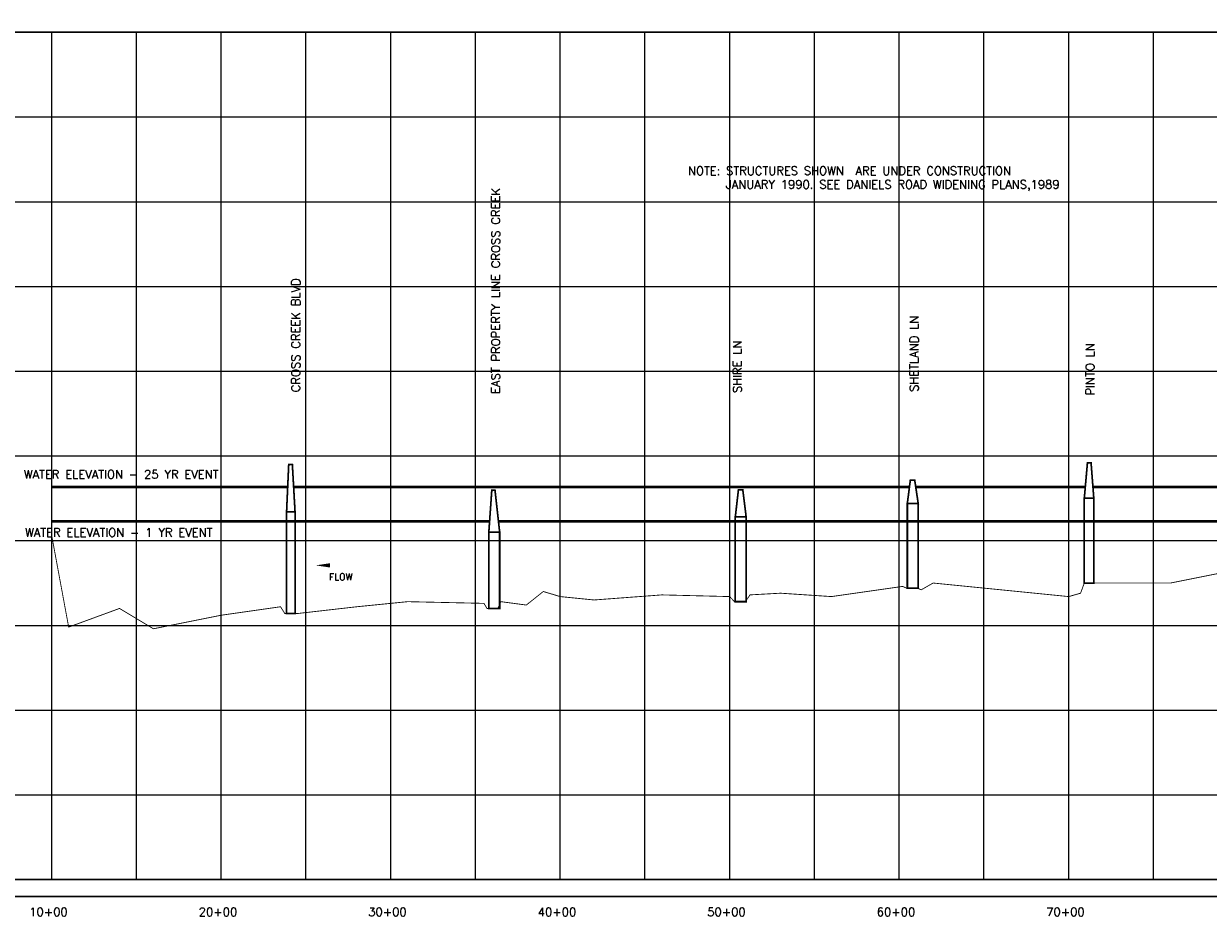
# Model space of a CAD drawing. Extents: x 224399 to 241159, y 798069 to 808794.
# Tile 2 of 4: x 228113 to 235102, y 798213 to 803480. Entities that reach past the tile are written whole.
import ezdxf
from ezdxf.enums import TextEntityAlignment as Align

# ---------------------------------------------------------------- set-up
doc = ezdxf.new("R2010")
doc.units = 0
doc.header["$LTSCALE"] = 800
doc.linetypes.add('DASHED', pattern=[0])
for name, color, linetype in [('BORDER', 1, 'CONTINUOUS'), ('FLOOD1', 15, 'CONTINUOUS'), ('FLOOD3', 15, 'CONTINUOUS'), ('GRID', 2, 'CONTINUOUS'), ('PLAKES', 5, 'CONTINUOUS'), ('PRSTRUCT', 13, 'CONTINUOUS'), ('SPROF', 11, 'DASHED'), ('TEXT', 7, 'CONTINUOUS')]:
    doc.layers.add(name, color=color, linetype=linetype)
doc.styles.get("Standard").update_dxf_attribs({"font": 'ROMANT'})

# ---------------------------------------------------------------- blocks, each defined once
blk = doc.blocks.new('FLARROW')
at = {"layer": 'PLAKES', "color": 0}
blk.add_lwpolyline([(0, 0, 0, 0.05, 0), (0.168, 0, 0, 0, -0.087559), (0.267, -0.018, 0, 0, 0.245722), (0.355, -0.006, 0, 0, -0.309425), (0.492, -0.004, 0, 0, 0), (0.558, -0.006, 0, 0, 0)], format="xyseb", dxfattribs=at)
blk.add_text('FLOW', height=0.08, dxfattribs=at).set_placement((0.295, -0.176), align=Align.CENTER)

msp = doc.modelspace()

# ---------------------------------------------------------------- linework, layer by layer
at = {"layer": 'BORDER', "color": 0, "const_width": 10}
msp.add_lwpolyline([(224403.628, 798329.159), (241153.628, 798329.159), (241153.628, 808789.159), (224403.628, 808789.159)], close=True, dxfattribs=at)
for points in [[(224403.628, 803429.159), (241153.628, 803429.159)], [(224403.628, 798429.159), (241153.628, 798429.159)]]:
    msp.add_lwpolyline(points, dxfattribs=at)
at = {"layer": 'FLOOD1', "color": 0, "const_width": 15}
for points in [[(228278.628, 800543.159), (228378.628, 800543.159), (228678.628, 800543.159), (228878.628, 800543.159), (229278.628, 800543.159), (229628.628, 800543.159), (229653.628, 800543.159), (229703.628, 800543.159), (229728.628, 800543.159), (230078.628, 800543.159), (230378.628, 800543.159), (230828.628, 800543.159), (230846.628, 800543.159), (230861.965, 800543.159)], [(230914.329, 800543.159), (230928.628, 800543.159), (231078.628, 800543.159), (231178.628, 800543.159), (231278.628, 800543.159), (231478.628, 800543.159), (231878.628, 800543.159), (232278.628, 800543.159), (232306.628, 800543.159), (232370.628, 800543.159), (232398.628, 800543.159), (232578.628, 800543.159), (232878.628, 800543.159), (233298.628, 800543.159), (233321.628, 800543.159), (233385.628, 800543.159), (233408.628, 800543.159), (233478.628, 800543.159), (234278.628, 800543.159), (234348.628, 800543.159), (234370.628, 800543.159), (234426.628, 800543.159), (234448.628, 800543.159), (234528.628, 800543.159), (234878.628, 800543.159), (235278.628, 800543.159)]]:
    msp.add_lwpolyline(points, dxfattribs=at)
at = {"layer": 'FLOOD3', "color": 0, "const_width": 15}
for points in [[(228278.628, 800745.159), (228378.628, 800745.159), (228678.628, 800745.159), (228878.628, 800745.159), (229278.628, 800745.159), (229628.628, 800745.159), (229653.628, 800745.159), (229670.818, 800745.159)], [(229705.905, 800745.159), (229728.628, 800745.159), (230078.628, 800745.159), (230378.628, 800745.159), (230828.628, 800745.159), (230846.628, 800745.159), (230910.628, 800745.159), (230928.628, 800745.159), (231078.628, 800745.159), (231178.628, 800745.159), (231278.628, 800745.159), (231478.628, 800745.159), (231878.628, 800745.159), (232278.628, 800745.159), (232306.628, 800745.159), (232370.628, 800745.159), (232398.628, 800745.159), (232578.628, 800745.159), (232878.628, 800745.159), (233298.628, 800745.159), (233321.628, 800745.159), (233338.969, 800745.43)], [(233376.106, 800746.01), (233385.628, 800746.159), (233408.628, 800746.159), (233478.628, 800746.159), (234278.628, 800746.159), (234348.628, 800746.159), (234370.628, 800746.159), (234376.546, 800746.159)], [(234421.475, 800746.159), (234426.628, 800746.159), (234448.628, 800746.159), (234528.628, 800746.159), (234878.628, 800746.159), (235278.628, 800746.159), (235678.628, 800746.159), (235700.628, 800746.159), (235756.628, 800746.159), (235778.628, 800746.159), (236278.628, 800746.159), (236478.628, 800746.159), (236578.628, 800746.159), (236928.628, 800746.159), (236948.628, 800746.159), (237069.916, 800746.159)]]:
    msp.add_lwpolyline(points, dxfattribs=at)
at = {"layer": 'GRID', "color": 0}
for points in [[(228278.628, 798429.159), (228278.628, 803429.159)], [(228778.628, 798429.159), (228778.628, 803429.159)], [(229278.628, 798429.159), (229278.628, 803429.159)], [(229778.628, 798429.159), (229778.628, 803429.159)], [(230278.628, 798429.159), (230278.628, 803429.159)], [(230778.628, 798429.159), (230778.628, 803429.159)], [(231278.628, 798429.159), (231278.628, 803429.159)], [(231778.628, 798429.159), (231778.628, 803429.159)], [(232278.628, 798429.159), (232278.628, 803429.159)], [(232778.628, 798429.159), (232778.628, 803429.159)], [(233278.628, 798429.159), (233278.628, 803429.159)], [(233778.628, 798429.159), (233778.628, 803429.159)], [(234278.628, 798429.159), (234278.628, 803429.159)], [(234778.628, 798429.159), (234778.628, 803429.159)], [(224403.628, 802929.159), (241153.628, 802929.159)], [(224403.628, 802429.159), (241153.628, 802429.159)], [(224403.628, 801929.159), (241153.628, 801929.159)], [(224403.628, 801429.159), (241153.628, 801429.159)], [(224403.628, 800929.159), (241153.628, 800929.159)], [(224403.628, 800429.159), (241153.628, 800429.159)], [(224403.628, 799929.159), (241153.628, 799929.159)], [(224403.628, 799429.159), (241153.628, 799429.159)], [(224403.628, 798929.159), (241153.628, 798929.159)]]:
    msp.add_lwpolyline(points, dxfattribs=at)
at = {"layer": 'PRSTRUCT', "color": 0, "const_width": 10}
for points in [[(229664.227, 800599.159), (229676.851, 800878.81), (229698.288, 800878.81), (229714.227, 800599.159)], [(234370.628, 800679.159), (234389.103, 800888.338), (234410.539, 800888.338), (234426.628, 800679.159)], [(232311.628, 800569.159), (232329.978, 800728.753), (232355.941, 800728.753), (232375.628, 800569.159)]]:
    msp.add_lwpolyline(points, dxfattribs=at)
for points in [[(230857.445, 800479.159), (230874.905, 800726.371), (230893.959, 800726.371), (230921.445, 800479.159)], [(233326.628, 800649.159), (233344.158, 800785.918), (233370.122, 800785.918), (233390.628, 800649.159)], [(234426.628, 800679.159), (234426.628, 800179.159), (234370.628, 800179.159), (234370.628, 800679.159)], [(229714.227, 800599.159), (229714.227, 799999.159), (229664.227, 799999.159), (229664.227, 800599.159)], [(233390.628, 800649.159), (233390.628, 800149.159), (233326.628, 800149.159), (233326.628, 800649.159)], [(232375.628, 800569.159), (232375.628, 800069.159), (232311.628, 800069.159), (232311.628, 800569.159)], [(230921.445, 800479.159), (230921.445, 800029.159), (230857.445, 800029.159), (230857.445, 800479.159)]]:
    msp.add_lwpolyline(points, close=True, dxfattribs=at)
at = {"layer": 'SPROF', "color": 0, "const_width": 5}
msp.add_lwpolyline([(228278.628, 800459.159), (228378.628, 799919.159), (228678.628, 800029.159), (228878.628, 799909.159), (229278.628, 799989.159), (229628.628, 800039.159), (229653.628, 799999.159), (229703.628, 799999.159), (229728.628, 799999.159), (230078.628, 800039.159), (230378.628, 800069.159), (230828.628, 800059.159), (230846.628, 800029.159), (230910.628, 800029.159), (230928.628, 800069.159), (231078.628, 800049.159), (231178.628, 800129.159), (231278.628, 800099.159), (231478.628, 800079.159), (231878.628, 800109.159), (232278.628, 800099.159), (232306.628, 800069.159), (232370.628, 800069.159), (232398.628, 800109.159), (232578.628, 800119.159), (232878.628, 800099.159), (233298.628, 800159.159), (233321.628, 800149.159), (233385.628, 800149.159), (233408.628, 800139.159), (233478.628, 800179.159), (234278.628, 800099.159), (234348.628, 800119.159), (234370.628, 800179.159), (234426.628, 800179.159), (234448.628, 800179.159), (234528.628, 800179.159), (234878.628, 800179.159), (235278.628, 800259.159)], dxfattribs=at)

# ---------------------------------------------------------------- block references
at = {"layer": 'PLAKES', "color": 0, "xscale": 500, "yscale": 500, "zscale": 500}
msp.add_blockref('FLARROW', (229836.263, 800283.338), dxfattribs=at)

# ---------------------------------------------------------------- texts
at = {"layer": 'TEXT', "color": 0}
for s, p in [('NOTE: STRUCTURES SHOWN  ARE UNDER CONSTRUCTION', (232032.491, 802586.707)), ('      JANUARY 1990. SEE DANIELS ROAD WIDENING PLANS,1989', (232032.491, 802505.755))]:
    msp.add_text(s, height=50, dxfattribs=at).set_placement(p)
for s, p in [('EAST PROPERTY LINE CROSS CREEK', (230922.541, 801295.636)), ('CROSS CREEK BLVD', (229743.542, 801305.163)), ('SHETLAND LN', (233391.558, 801307.545)), ('SHIRE LN', (232348.796, 801300.4)), ('PINTO LN', (234430.101, 801286.109))]:
    msp.add_text(s, height=50, rotation=90, dxfattribs=at).set_placement(p)
for s, p in [('WATER ELEVATION - 25 YR EVENT', (228688.306, 800795.348)), ('WATER ELEVATION - 1 YR EVENT', (228674.015, 800452.367)), ('10+00', (228259.579, 798213.48)), ('20+00', (229259.579, 798213.48)), ('30+00', (230259.579, 798213.48)), ('40+00', (231259.579, 798213.48)), ('50+00', (232259.579, 798213.48)), ('60+00', (233259.579, 798213.48)), ('70+00', (234259.579, 798213.48))]:
    msp.add_text(s, height=50, dxfattribs=at).set_placement(p, align=Align.CENTER)

doc.saveas('drawing.dxf')
